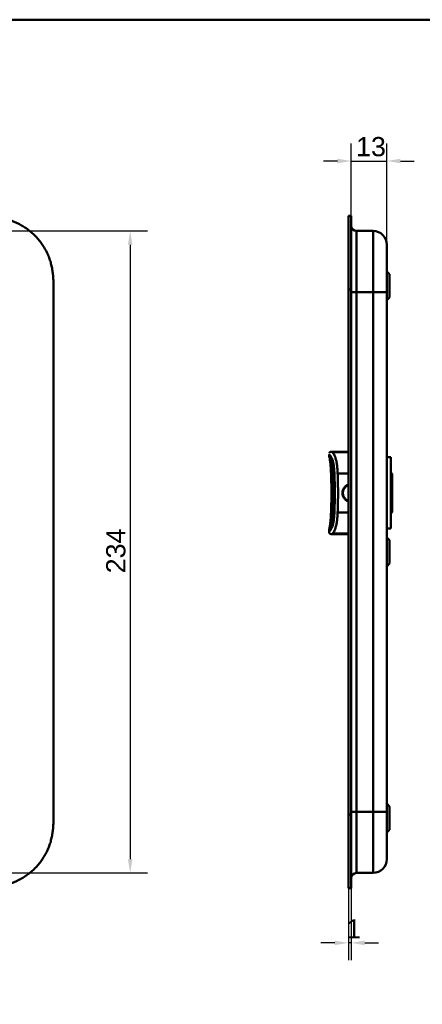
# Model space of a CAD drawing. Header units: millimetres. Extents: x 20 to 833, y 20 to 574.
# Tile 6 of 10: x 290 to 437, y 215 to 574. Entities that reach past the tile are written whole.
import ezdxf

# ---------------------------------------------------------------- set-up
doc = ezdxf.new("R2010")
doc.units = ezdxf.units.MM
doc.header["$LTSCALE"] = 2
for name, color, linetype, lineweight in [('Bemaßungen(DIN)', 7, 'Continuous', 25), ('Sichtbare Kanten(DIN)', 7, 'Continuous', 50), ('Sichtbare tangentiale Kanten(DIN)', 7, 'Continuous', 50), ('Skizziergeometrie(DIN)', 7, 'Continuous', 50)]:
    doc.layers.add(name, color=color, linetype=linetype, lineweight=lineweight)
doc.styles.add('STANDARD-DIN~0', font='arial.ttf')
doc.dimstyles.new('CAD-LAN', dxfattribs={"dimscale": 2, "dimtxt": 3.5, "dimasz": 2.5, "dimexe": 3.175, "dimexo": 0, "dimgap": 0.8, "dimtad": 1, "dimrnd": 1e-08, "dimtxsty": 'STANDARD-DIN~0', "dimcen": 0.09, "dimdle": 10, "dimclrd": 250, "dimclre": 250, "dimclrt": 250, "dimadec": 0, "dimazin": 2, "dimtfac": 1, "dimtmove": 0, "dimatfit": 3, "dimfxl": 1, "dimtolj": 1, "dimtzin": 0, "dimlwd": 25, "dimlwe": 25, "dimarcsym": 0})

# ---------------------------------------------------------------- blocks, each defined once
blk = doc.blocks.new('Ränder Standardrahmen')
at = {"layer": 'Skizziergeometrie(DIN)', "flags": 128}
blk.add_lwpolyline([(10, 10), (10, 287), (410, 287), (410, 10), (10, 10)], dxfattribs=at)
blk = doc.blocks.new('*D11')
at = {"layer": 'Bemaßungen(DIN)', "color": 250, "linetype": 'Continuous', "lineweight": 25, "true_color": 0x3f3f3f, "transparency": 16777216}
for p, q in [((411.05, 502.48), (411.05, 528.83)), ((424.08, 491.98), (424.08, 528.83)), ((406.05, 522.48), (401.05, 522.48)), ((411.05, 522.48), (424.08, 522.48)), ((429.08, 522.48), (434.08, 522.48))]:
    blk.add_line(p, q, dxfattribs=at)
at = {"layer": 'Bemaßungen(DIN)', "color": 250, "linetype": 'Continuous', "true_color": 0x3f3f3f, "transparency": 16777216}
for points in [[(406.05, 523.31), (406.05, 521.65), (411.05, 522.48)], [(429.08, 523.31), (429.08, 521.65), (424.08, 522.48)]]:
    blk.add_solid(points, dxfattribs=at)
at = {"layer": 'Defpoints', "color": 0, "linetype": 'Continuous', "transparency": 16777216}
for p in [(424.08, 522.48), (411.05, 502.48), (424.08, 491.98)]:
    blk.add_point(p, dxfattribs=at)
at = {"layer": 'Bemaßungen(DIN)', "color": 250, "linetype": 'Continuous', "lineweight": 25, "true_color": 0x3f3f3f, "transparency": 16777216, "insert": (412.88, 531.23), "char_height": 7, "attachment_point": 1, "style": 'STANDARD-DIN~0'}
blk.add_mtext('\\A1;13', dxfattribs=at)
blk = doc.blocks.new('*D12')
at = {"layer": 'Bemaßungen(DIN)', "color": 250, "linetype": 'Continuous', "lineweight": 25, "true_color": 0x3f3f3f, "transparency": 16777216}
for p, q in [((410.08, 257.48), (410.08, 231.13)), ((411.05, 257.48), (411.05, 231.13)), ((405.08, 237.48), (400.08, 237.48)), ((411.05, 237.48), (410.08, 237.48)), ((416.05, 237.48), (421.05, 237.48))]:
    blk.add_line(p, q, dxfattribs=at)
at = {"layer": 'Bemaßungen(DIN)', "color": 250, "linetype": 'Continuous', "true_color": 0x3f3f3f, "transparency": 16777216}
for points in [[(405.08, 238.31), (405.08, 236.65), (410.08, 237.48)], [(416.05, 238.31), (416.05, 236.65), (411.05, 237.48)]]:
    blk.add_solid(points, dxfattribs=at)
at = {"layer": 'Defpoints', "color": 0, "linetype": 'Continuous', "transparency": 16777216}
for p in [(410.08, 257.48), (411.05, 257.48), (410.08, 237.48)]:
    blk.add_point(p, dxfattribs=at)
at = {"layer": 'Bemaßungen(DIN)', "color": 250, "linetype": 'Continuous', "lineweight": 25, "true_color": 0x3f3f3f, "transparency": 16777216, "insert": (409.27, 246.11), "char_height": 7, "attachment_point": 1, "style": 'STANDARD-DIN~0'}
blk.add_mtext('\\A1;1', dxfattribs=at)
blk = doc.blocks.new('*D26')
at = {"layer": 'Bemaßungen(DIN)', "color": 250, "linetype": 'Continuous', "lineweight": 25, "true_color": 0x3f3f3f, "transparency": 16777216}
for p, q in [((262.49, 496.98), (336.84, 496.98)), ((330.49, 491.98), (330.49, 267.98)), ((262.49, 262.98), (336.84, 262.98))]:
    blk.add_line(p, q, dxfattribs=at)
at = {"layer": 'Bemaßungen(DIN)', "color": 250, "linetype": 'Continuous', "true_color": 0x3f3f3f, "transparency": 16777216}
for points in [[(329.66, 491.98), (331.32, 491.98), (330.49, 496.98)], [(329.66, 267.98), (331.32, 267.98), (330.49, 262.98)]]:
    blk.add_solid(points, dxfattribs=at)
at = {"layer": 'Defpoints', "color": 0, "linetype": 'Continuous', "transparency": 16777216}
for p in [(262.49, 496.98), (262.49, 262.98), (330.49, 262.98)]:
    blk.add_point(p, dxfattribs=at)
at = {"layer": 'Bemaßungen(DIN)', "color": 250, "linetype": 'Continuous', "lineweight": 25, "true_color": 0x3f3f3f, "transparency": 16777216, "insert": (321.74, 372.2), "char_height": 7, "attachment_point": 1, "rotation": 90, "style": 'STANDARD-DIN~0'}
blk.add_mtext('\\A1;234', dxfattribs=at)

msp = doc.modelspace()

# ---------------------------------------------------------------- linework, layer by layer
at = {"layer": 'Sichtbare Kanten(DIN)'}
for p, q in [((410.076, 475.695), (410.076, 502.479)), ((410.076, 502.479), (411.046, 502.479)), ((411.046, 502.479), (411.046, 475.695)), ((411.076, 501.479), (411.046, 501.479)), ((411.076, 501.479), (411.076, 475.695)), ((413.076, 496.979), (419.076, 496.979)), ((425.076, 481.229), (424.076, 482.229)), ((425.076, 481.229), (425.076, 472.729)), ((302.527, 284.263), (302.527, 475.736)), ((410.076, 284.264), (410.076, 475.695)), ((411.046, 475.695), (411.046, 284.264)), ((411.076, 475.695), (411.076, 284.263)), ((424.076, 285.263), (424.076, 474.695)), ((425.076, 472.729), (424.076, 471.729)), ((404.067, 416.483), (410.076, 416.483)), ((404.067, 416.483), (404.067, 416.483)), ((404.067, 416.483), (404.067, 416.483)), ((403.077, 415.035), (403.077, 415.492)), ((425.576, 414.479), (424.076, 414.479)), ((425.576, 388.479), (425.576, 414.479)), ((404.409, 411.548), (404.409, 411.547)), ((426.076, 408.479), (425.576, 408.979)), ((426.076, 394.479), (426.076, 408.479)), ((404.409, 391.42), (404.409, 391.42)), ((426.076, 394.479), (425.576, 393.979)), ((403.077, 387.932), (403.077, 387.932)), ((403.077, 387.472), (403.077, 387.93)), ((425.576, 388.479), (424.076, 388.479)), ((403.077, 387.472), (403.077, 387.473)), ((404.067, 386.483), (404.067, 386.483)), ((404.067, 386.482), (410.076, 386.482)), ((425.076, 384.229), (424.076, 385.229)), ((425.076, 384.229), (425.076, 375.729)), ((425.076, 375.729), (424.076, 374.729)), ((425.076, 287.229), (424.076, 288.229)), ((425.076, 287.229), (425.076, 278.729)), ((410.076, 257.479), (410.076, 284.264)), ((411.046, 284.264), (411.046, 257.479)), ((411.076, 284.263), (411.076, 258.479)), ((425.076, 278.729), (424.076, 277.729)), ((413.076, 262.979), (419.076, 262.979)), ((411.046, 258.479), (411.076, 258.479)), ((410.076, 257.479), (411.046, 257.479))]:
    msp.add_line(p, q, dxfattribs=at)
for points, knots in [([(302.527, 475.777), (302.527, 476.304), (302.526, 477.394), (302.494, 478.78), (302.417, 480.206), (302.313, 481.355), (302.118, 482.794), (301.903, 483.946), (301.555, 485.38), (301.209, 486.519), (300.689, 487.923), (300.201, 489.029), (299.503, 490.379), (298.874, 491.431), (298.002, 492.7), (297.238, 493.677), (296.206, 494.842), (295.321, 495.725), (294.147, 496.761), (293.157, 497.533), (291.865, 498.423), (290.79, 499.071), (289.405, 499.8), (288.267, 500.316), (286.817, 500.877), (285.637, 501.258), (284.148, 501.653), (282.947, 501.905), (281.443, 502.147), (280.24, 502.285), (278.742, 502.4), (277.253, 502.463), (276.074, 502.477), (275.489, 502.479)], [-0.97472618, -0.97472618, -0.97472618, -0.97472618, -0.93604739, -0.89534998, -0.87500127, -0.83430386, -0.81395515, -0.77325774, -0.75290903, -0.71221162, -0.69186291, -0.6511655, -0.6308168, -0.59011938, -0.56977068, -0.52907326, -0.50872456, -0.46802714, -0.44767844, -0.40698102, -0.38663232, -0.3459349, -0.3255862, -0.28488878, -0.26454008, -0.22384266, -0.20349396, -0.16279654, -0.14244784, -0.10175042, -0.08140172, -0.0407043, -0.00000689, -0.00000689, -0.00000689, -0.00000689]), ([(424.076, 474.695), (424.076, 474.936), (424.076, 475.177), (424.076, 475.417), (424.076, 475.565), (424.076, 475.713), (424.076, 475.86), (424.076, 475.934), (424.076, 476.008), (424.076, 476.082), (424.076, 476.156), (424.076, 476.229), (424.076, 476.303), (424.076, 476.377), (424.076, 476.451), (424.076, 476.525), (424.076, 476.837), (424.076, 477.151), (424.076, 477.47), (424.076, 477.783), (424.076, 478.084), (424.076, 478.396), (424.076, 478.403), (424.076, 478.411), (424.076, 478.418), (424.076, 479.044), (424.076, 479.647), (424.076, 480.244), (424.076, 480.253), (424.076, 480.261), (424.076, 480.27), (424.076, 480.865), (424.076, 481.457), (424.076, 482.036), (424.076, 482.04), (424.076, 482.044), (424.076, 482.049), (424.076, 482.629), (424.076, 483.202), (424.076, 483.754), (424.076, 484.307), (424.076, 484.846), (424.076, 485.359), (424.076, 485.874), (424.076, 486.369), (424.076, 486.832), (424.076, 487.298), (424.076, 487.738), (424.076, 488.144), (424.076, 488.551), (424.076, 488.927), (424.076, 489.268), (424.076, 489.609), (424.076, 489.918), (424.076, 490.189), (424.076, 490.461), (424.076, 490.699), (424.076, 490.901), (424.076, 490.903), (424.076, 490.904), (424.076, 490.905), (424.076, 491.105), (424.076, 491.273), (424.076, 491.409), (424.076, 491.41), (424.076, 491.411), (424.076, 491.412), (424.076, 491.546), (424.076, 491.65), (424.076, 491.73), (424.076, 491.731), (424.076, 491.732), (424.076, 491.733), (424.076, 491.812), (424.076, 491.866), (424.076, 491.903), (424.076, 491.904), (424.076, 491.904), (424.076, 491.905), (424.076, 491.923), (424.076, 491.937), (424.076, 491.947), (424.076, 491.958), (424.076, 491.965), (424.076, 491.97), (424.076, 491.978), (424.076, 491.979), (424.076, 491.979)], [0, 0, 0, 0, 0.0722627, 0.0722627, 0.0722627, 0.1165652, 0.1165652, 0.1165652, 0.1387165, 0.1387165, 0.1387165, 0.1608678, 0.1608678, 0.1608678, 0.1830113, 0.1830113, 0.1830113, 0.2766978, 0.2766978, 0.2766978, 0.3682092, 0.3682092, 0.3682092, 0.3703765, 0.3703765, 0.3703765, 0.5540731, 0.5540731, 0.5540731, 0.5567136, 0.5567136, 0.5567136, 0.7394778, 0.7394778, 0.7394778, 0.740823, 0.740823, 0.740823, 0.9239034, 0.9239034, 0.9239034, 1.1070524, 1.1070524, 1.1070524, 1.2909149, 1.2909149, 1.2909149, 1.4756704, 1.4756704, 1.4756704, 1.6608948, 1.6608948, 1.6608948, 1.8466108, 1.8466108, 1.8466108, 2.032785, 2.032785, 2.032785, 2.0338644, 2.0338644, 2.0338644, 2.2185007, 2.2185007, 2.2185007, 2.220125, 2.220125, 2.220125, 2.4027992, 2.4027992, 2.4027992, 2.4055271, 2.4055271, 2.4055271, 2.5869644, 2.5869644, 2.5869644, 2.5890782, 2.5890782, 2.5890782, 2.6793139, 2.6793139, 2.6793139, 2.7720228, 2.7720228, 2.7720228, 2.9310826, 2.9310826, 2.9310826, 2.9310826]), ([(403.127, 416.044), (403.127, 416.044), (403.128, 416.047), (403.136, 416.074), (403.147, 416.14), (403.25, 416.275), (403.284, 416.313), (403.401, 416.392), (403.471, 416.435), (403.696, 416.469), (403.75, 416.475), (403.856, 416.48), (403.897, 416.481), (403.967, 416.482), (403.992, 416.482), (404.034, 416.483), (404.05, 416.483), (404.067, 416.483)], [0.4044394, 0.4044394, 0.4044394, 0.4044394, 0.48138348, 0.48138348, 0.87820259, 0.87820259, 1.01048506, 1.01048506, 1.13840491, 1.13840491, 1.17024014, 1.17024014, 1.18623044, 1.18623044, 1.19416448, 1.19416448, 1.1990962, 1.1990962, 1.1990962, 1.1990962]), ([(404.067, 416.483), (404.041, 416.483), (404.016, 416.483), (403.968, 416.482), (403.944, 416.482), (403.895, 416.481), (403.87, 416.481), (403.814, 416.478), (403.785, 416.477), (403.717, 416.471), (403.682, 416.467), (403.597, 416.454), (403.556, 416.444), (403.453, 416.414), (403.412, 416.393), (403.305, 416.333), (403.281, 416.304), (403.221, 416.243), (403.259, 416.299), (403.396, 416.386), (403.449, 416.414), (403.571, 416.448), (403.618, 416.458), (403.713, 416.471), (403.749, 416.474), (403.819, 416.479), (403.845, 416.48), (403.896, 416.481), (403.915, 416.482), (403.952, 416.482), (403.966, 416.482), (403.993, 416.482), (404.004, 416.482), (404.023, 416.483), (404.03, 416.483), (404.043, 416.483), (404.047, 416.483), (404.057, 416.483), (404.062, 416.483), (404.067, 416.483)], [0, 0, 0, 0, 0.0075614, 0.0075614, 0.0152672, 0.0152672, 0.0249481, 0.0249481, 0.0390199, 0.0390199, 0.0619203, 0.0619203, 0.1031333, 0.1031333, 0.1856183, 0.1856183, 0.3796224, 0.3796224, 0.9579448, 0.9579448, 1.2006469, 1.2006469, 1.3228959, 1.3228959, 1.384678, 1.384678, 1.4161368, 1.4161368, 1.4323902, 1.4323902, 1.4409977, 1.4409977, 1.4457069, 1.4457069, 1.448333, 1.448333, 1.4497614, 1.4497614, 1.4512393, 1.4512393, 1.4512393, 1.4512393]), ([(405.852, 416.483), (405.942, 416.483), (406.039, 416.483), (406.243, 416.483), (406.35, 416.483), (406.464, 416.483)], [2.10471618, 2.10471618, 2.10471618, 2.10471618, 2.19043209, 2.19043209, 2.27528809, 2.27528809, 2.27528809, 2.27528809]), ([(407.182, 416.483), (407.345, 416.483), (407.518, 416.483), (407.921, 416.483), (408.166, 416.483), (408.398, 416.483)], [2.43587844, 2.43587844, 2.43587844, 2.43587844, 2.53408865, 2.53408865, 2.65113808, 2.65113808, 2.65113808, 2.65113808]), ([(408.398, 416.483), (408.398, 416.483), (408.398, 416.483), (408.398, 416.483), (408.398, 416.483), (408.399, 416.483), (408.399, 416.483), (408.4, 416.483), (408.401, 416.483), (408.403, 416.483), (408.404, 416.483), (408.41, 416.483), (408.414, 416.483), (408.441, 416.483), (408.465, 416.483), (408.612, 416.483), (408.741, 416.483), (408.962, 416.483), (409.052, 416.483), (409.174, 416.483), (409.205, 416.483), (409.247, 416.483), (409.257, 416.483), (409.272, 416.483), (409.275, 416.483), (409.28, 416.483), (409.281, 416.483), (409.283, 416.483), (409.284, 416.483), (409.284, 416.483), (409.284, 416.483), (409.285, 416.483), (409.285, 416.483), (409.285, 416.483)], [0, 0, 0, 0, 0.00003114, 0.00003114, 0.00007257, 0.00007257, 0.00029353, 0.00029353, 0.00058809, 0.00058809, 0.00137355, 0.00137355, 0.00346809, 0.00346809, 0.01463912, 0.01463912, 0.07423576, 0.07423576, 0.11396215, 0.11396215, 0.12720271, 0.12720271, 0.13161635, 0.13161635, 0.13308779, 0.13308779, 0.13357847, 0.13357847, 0.13374214, 0.13374214, 0.13380469, 0.13380469, 0.13385491, 0.13385491, 0.13385491, 0.13385491]), ([(403.126, 414.712), (403.125, 414.715), (403.124, 414.719), (403.122, 414.726), (403.121, 414.727), (403.12, 414.73), (403.12, 414.731), (403.12, 414.733), (403.119, 414.734), (403.119, 414.736), (403.119, 414.737), (403.118, 414.739), (403.118, 414.74), (403.117, 414.742), (403.117, 414.743), (403.116, 414.745), (403.116, 414.746), (403.115, 414.749), (403.114, 414.751), (403.113, 414.756), (403.112, 414.758), (403.11, 414.766), (403.109, 414.77), (403.105, 414.784), (403.103, 414.791), (403.096, 414.82), (403.092, 414.835), (403.081, 414.893), (403.081, 414.912), (403.079, 414.929), (403.079, 414.933), (403.078, 414.951), (403.078, 414.959), (403.077, 414.977), (403.077, 414.984), (403.077, 414.996), (403.077, 415.001), (403.077, 415.009), (403.077, 415.012), (403.077, 415.018), (403.077, 415.02), (403.077, 415.024), (403.077, 415.025), (403.077, 415.028), (403.077, 415.029), (403.077, 415.031), (403.077, 415.032), (403.077, 415.033), (403.077, 415.034), (403.077, 415.035)], [0, 0, 0, 0, 0.00266176, 0.00266176, 0.00332011, 0.00332011, 0.00370331, 0.00370331, 0.00391673, 0.00391673, 0.0042525, 0.0042525, 0.00457083, 0.00457083, 0.00496596, 0.00496596, 0.00555341, 0.00555341, 0.00656312, 0.00656312, 0.00857428, 0.00857428, 0.01330261, 0.01330261, 0.02696942, 0.02696942, 0.06793692, 0.06793692, 0.1909068, 0.1909068, 0.23943833, 0.23943833, 0.26385059, 0.26385059, 0.27619448, 0.27619448, 0.28242946, 0.28242946, 0.28559113, 0.28559113, 0.28721296, 0.28721296, 0.28806085, 0.28806085, 0.2885129, 0.2885129, 0.2887545, 0.2887545, 0.28900897, 0.28900897, 0.28900897, 0.28900897]), ([(403.661, 410.254), (403.661, 410.254), (403.661, 410.255), (403.66, 410.256), (403.66, 410.258), (403.66, 410.266), (403.659, 410.271), (403.659, 410.286), (403.658, 410.296), (403.656, 410.326), (403.655, 410.347), (403.651, 410.408), (403.648, 410.451), (403.638, 410.607), (403.63, 410.725), (403.597, 411.199), (403.569, 411.561), (403.491, 412.437), (403.436, 412.955), (403.335, 413.688), (403.296, 413.932), (403.212, 414.376), (403.166, 414.572), (403.126, 414.71)], [0.07118589, 0.07118589, 0.07118589, 0.07118589, 0.07209238, 0.07209238, 0.07487516, 0.07487516, 0.07808831, 0.07808831, 0.08276394, 0.08276394, 0.09074374, 0.09074374, 0.10552821, 0.10552821, 0.14441358, 0.14441358, 0.26089752, 0.26089752, 0.42984582, 0.42984582, 0.51900361, 0.51900361, 0.61515877, 0.61515877, 0.61515877, 0.61515877]), ([(404.403, 391.381), (404.403, 391.381), (404.403, 391.382), (404.403, 391.382), (404.403, 391.382), (404.403, 391.384), (404.404, 391.386), (404.404, 391.39), (404.405, 391.392), (404.406, 391.401), (404.407, 391.407), (404.411, 391.435), (404.414, 391.456), (404.427, 391.541), (404.436, 391.606), (404.472, 391.868), (404.496, 392.071), (404.571, 392.792), (404.605, 393.323), (404.684, 394.907), (404.72, 395.964), (404.835, 400.194), (404.83, 403.373), (404.686, 408.021), (404.655, 409.536), (404.471, 411.104), (404.452, 411.247), (404.425, 411.438), (404.417, 411.49), (404.408, 411.549), (404.407, 411.558), (404.405, 411.57), (404.404, 411.574), (404.404, 411.579), (404.403, 411.582), (404.403, 411.584), (404.403, 411.584), (404.403, 411.585), (404.403, 411.585), (404.403, 411.586), (404.403, 411.586), (404.403, 411.586)], [0.0040212, 0.0040212, 0.0040212, 0.0040212, 0.0041074, 0.0041074, 0.0042896, 0.0042896, 0.0050199, 0.0050199, 0.0057949, 0.0057949, 0.0081207, 0.0081207, 0.0150954, 0.0150954, 0.0360191, 0.0360191, 0.0988747, 0.0988747, 0.2578148, 0.2578148, 0.5751314, 0.5751314, 1.5274726, 1.5274726, 1.9707272, 1.9707272, 2.015649, 2.015649, 2.0323683, 2.0323683, 2.0355024, 2.0355024, 2.0366777, 2.0366777, 2.0375615, 2.0375615, 2.0377273, 2.0377273, 2.037908, 2.037908, 2.0379983, 2.0379983, 2.0379983, 2.0379983]), ([(403.846, 397.366), (403.846, 397.366), (403.846, 397.367), (403.846, 397.369), (403.846, 397.372), (403.846, 397.377), (403.847, 397.381), (403.847, 397.391), (403.847, 397.398), (403.847, 397.416), (403.848, 397.429), (403.848, 397.467), (403.849, 397.494), (403.851, 397.582), (403.852, 397.645), (403.857, 397.887), (403.861, 398.069), (403.873, 398.792), (403.88, 399.337), (403.899, 401.516), (403.892, 403.158), (403.86, 404.922), (403.858, 405.058), (403.854, 405.262), (403.852, 405.331), (403.85, 405.433), (403.849, 405.468), (403.848, 405.519), (403.848, 405.536), (403.847, 405.561), (403.847, 405.569), (403.847, 405.58), (403.847, 405.584), (403.846, 405.588), (403.846, 405.589), (403.846, 405.591), (403.846, 405.591), (403.846, 405.591)], [0, 0, 0, 0, 0.00142191, 0.00142191, 0.0028282, 0.0028282, 0.00452622, 0.00452622, 0.00701664, 0.00701664, 0.01124291, 0.01124291, 0.01955614, 0.01955614, 0.03882367, 0.03882367, 0.09334656, 0.09334656, 0.25678964, 0.25678964, 0.74725426, 0.74725426, 0.78828896, 0.78828896, 0.80914553, 0.80914553, 0.81992388, 0.81992388, 0.8256601, 0.8256601, 0.82884217, 0.82884217, 0.83065789, 0.83065789, 0.83166443, 0.83166443, 0.83272324, 0.83272324, 0.83272324, 0.83272324]), ([(410.076, 404.308), (410.026, 404.29), (409.976, 404.271), (409.927, 404.25), (409.877, 404.23), (409.827, 404.208), (409.779, 404.184), (409.65, 404.123), (409.527, 404.052), (409.409, 403.973), (409.246, 403.864), (409.094, 403.739), (408.955, 403.601), (408.877, 403.523), (408.803, 403.441), (408.735, 403.355), (408.681, 403.288), (408.63, 403.218), (408.582, 403.146), (408.473, 402.983), (408.38, 402.809), (408.305, 402.627), (408.24, 402.471), (408.188, 402.308), (408.15, 402.143), (408.144, 402.117), (408.139, 402.091), (408.134, 402.065), (408.095, 401.872), (408.076, 401.676), (408.076, 401.479), (408.076, 401.283), (408.095, 401.086), (408.133, 400.894), (408.14, 400.862), (408.147, 400.83), (408.154, 400.799), (408.191, 400.639), (408.242, 400.483), (408.305, 400.331), (408.38, 400.15), (408.473, 399.975), (408.582, 399.812), (408.632, 399.737), (408.685, 399.665), (408.742, 399.595), (408.808, 399.512), (408.88, 399.433), (408.955, 399.358), (409.093, 399.219), (409.246, 399.094), (409.409, 398.985), (409.53, 398.904), (409.656, 398.832), (409.788, 398.77), (409.834, 398.748), (409.88, 398.727), (409.927, 398.708), (409.976, 398.687), (410.026, 398.668), (410.076, 398.651)], [0.10630955, 0.10630955, 0.10630955, 0.10630955, 0.1229601, 0.1229601, 0.1229601, 0.13990222, 0.13990222, 0.13990222, 0.18444015, 0.18444015, 0.18444015, 0.2459202, 0.2459202, 0.2459202, 0.28039565, 0.28039565, 0.28039565, 0.30740025, 0.30740025, 0.30740025, 0.3688803, 0.3688803, 0.3688803, 0.42198905, 0.42198905, 0.42198905, 0.43036035, 0.43036035, 0.43036035, 0.4918404, 0.4918404, 0.4918404, 0.55332045, 0.55332045, 0.55332045, 0.56350204, 0.56350204, 0.56350204, 0.6148005, 0.6148005, 0.6148005, 0.67628055, 0.67628055, 0.67628055, 0.70445956, 0.70445956, 0.70445956, 0.7377606, 0.7377606, 0.7377606, 0.79924065, 0.79924065, 0.79924065, 0.84487176, 0.84487176, 0.84487176, 0.8607207, 0.8607207, 0.8607207, 0.87738493, 0.87738493, 0.87738493, 0.87738493]), ([(403.126, 388.255), (403.163, 388.382), (403.205, 388.559), (403.284, 388.963), (403.321, 389.188), (403.404, 389.762), (403.447, 390.125), (403.518, 390.82), (403.547, 391.152), (403.587, 391.646), (403.599, 391.808), (403.617, 392.051), (403.623, 392.133), (403.631, 392.258), (403.634, 392.301), (403.641, 392.409), (403.646, 392.473), (403.652, 392.58), (403.655, 392.626), (403.658, 392.677), (403.659, 392.689), (403.66, 392.705), (403.661, 392.711), (403.661, 392.716), (403.661, 392.717), (403.661, 392.717), (403.661, 392.717), (403.661, 392.717)], [0, 0, 0, 0, 0.08902069, 0.08902069, 0.17261682, 0.17261682, 0.29406318, 0.29406318, 0.40181696, 0.40181696, 0.4543788, 0.4543788, 0.48114329, 0.48114329, 0.49549616, 0.49549616, 0.51703991, 0.51703991, 0.53325541, 0.53325541, 0.53865266, 0.53865266, 0.54242764, 0.54242764, 0.5446358, 0.5446358, 0.54478767, 0.54478767, 0.54478767, 0.54478767]), ([(403.077, 387.93), (403.077, 387.931), (403.077, 387.931), (403.077, 387.933), (403.077, 387.934), (403.077, 387.935), (403.077, 387.936), (403.077, 387.938), (403.077, 387.939), (403.077, 387.942), (403.077, 387.944), (403.077, 387.95), (403.077, 387.953), (403.077, 387.964), (403.077, 387.97), (403.077, 387.992), (403.077, 388.004), (403.079, 388.037), (403.079, 388.038), (403.081, 388.059), (403.083, 388.079), (403.092, 388.128), (403.095, 388.143), (403.102, 388.169), (403.104, 388.176), (403.108, 388.19), (403.109, 388.194), (403.111, 388.203), (403.112, 388.207), (403.115, 388.215), (403.116, 388.218), (403.117, 388.223), (403.117, 388.224), (403.118, 388.225), (403.118, 388.226), (403.118, 388.228), (403.119, 388.228), (403.119, 388.23), (403.119, 388.231), (403.12, 388.233), (403.12, 388.234), (403.121, 388.236), (403.121, 388.237), (403.122, 388.239), (403.122, 388.241), (403.123, 388.244), (403.124, 388.246), (403.125, 388.249), (403.125, 388.251), (403.126, 388.253)], [0, 0, 0, 0, 0.00020178, 0.00020178, 0.00045598, 0.00045598, 0.00082774, 0.00082774, 0.0014627, 0.0014627, 0.00272413, 0.00272413, 0.00570561, 0.00570561, 0.01444933, 0.01444933, 0.04068388, 0.04068388, 0.11936908, 0.11936908, 0.22127195, 0.22127195, 0.25947303, 0.25947303, 0.2738002, 0.2738002, 0.27917407, 0.27917407, 0.28321518, 0.28321518, 0.28471707, 0.28471707, 0.28504102, 0.28504102, 0.28531659, 0.28531659, 0.28551406, 0.28551406, 0.28584684, 0.28584684, 0.2861664, 0.2861664, 0.28656522, 0.28656522, 0.28716052, 0.28716052, 0.28818803, 0.28818803, 0.289596, 0.289596, 0.289596, 0.289596]), ([(404.067, 386.482), (404.065, 386.482), (404.063, 386.482), (404.059, 386.482), (404.056, 386.482), (404.044, 386.482), (404.036, 386.482), (403.984, 386.482), (403.94, 386.483), (403.838, 386.485), (403.78, 386.488), (403.653, 386.501), (403.583, 386.512), (403.465, 386.548), (403.415, 386.568), (403.318, 386.626), (403.272, 386.665), (403.207, 386.745), (403.183, 386.783), (403.127, 386.902), (403.106, 386.989), (403.089, 387.112), (403.085, 387.15), (403.081, 387.214), (403.08, 387.24), (403.078, 387.289), (403.078, 387.312), (403.077, 387.351), (403.077, 387.369), (403.077, 387.406), (403.077, 387.425), (403.077, 387.457), (403.077, 387.464), (403.077, 387.472)], [0, 0, 0, 0, 0.00047204, 0.00047204, 0.00141613, 0.00141613, 0.00387566, 0.00387566, 0.01699435, 0.01699435, 0.03450123, 0.03450123, 0.0553782, 0.0553782, 0.07148239, 0.07148239, 0.0891112, 0.0891112, 0.10237111, 0.10237111, 0.12855071, 0.12855071, 0.13988933, 0.13988933, 0.14793378, 0.14793378, 0.15573927, 0.15573927, 0.16329287, 0.16329287, 0.17107436, 0.17107436, 0.1734608, 0.1734608, 0.1734608, 0.1734608]), ([(275.489, 257.479), (276.074, 257.482), (277.253, 257.495), (278.742, 257.558), (280.24, 257.673), (281.443, 257.812), (282.947, 258.054), (284.147, 258.306), (285.637, 258.7), (286.817, 259.082), (288.267, 259.642), (289.405, 260.158), (290.79, 260.887), (291.865, 261.536), (293.157, 262.425), (294.147, 263.197), (295.321, 264.234), (296.206, 265.117), (297.238, 266.281), (298.002, 267.258), (298.874, 268.528), (299.503, 269.579), (300.201, 270.929), (300.689, 272.035), (301.209, 273.44), (301.555, 274.578), (301.903, 276.012), (302.118, 277.164), (302.313, 278.604), (302.417, 279.752), (302.494, 281.178), (302.527, 282.593), (302.527, 283.709), (302.527, 284.263)], [-0.99998994, -0.99998994, -0.99998994, -0.99998994, -0.9592928, -0.91859565, -0.89824708, -0.85754993, -0.83720136, -0.79650421, -0.77615564, -0.73545849, -0.71510992, -0.67441277, -0.6540642, -0.61336705, -0.59301848, -0.55232133, -0.53197276, -0.49127561, -0.47092704, -0.43022989, -0.40988132, -0.36918417, -0.3488356, -0.30813845, -0.28778988, -0.24709273, -0.22674416, -0.18604701, -0.16569844, -0.12500129, -0.10465272, -0.06395557, -0.02325842, -0.02325842, -0.02325842, -0.02325842]), ([(424.076, 267.979), (424.076, 267.979), (424.076, 267.979), (424.076, 267.979), (424.076, 267.979), (424.076, 267.979), (424.076, 267.988), (424.076, 267.993), (424.076, 268), (424.076, 268.011), (424.076, 268.022), (424.076, 268.035), (424.076, 268.054), (424.076, 268.054), (424.076, 268.054), (424.076, 268.055), (424.076, 268.093), (424.076, 268.147), (424.076, 268.225), (424.076, 268.226), (424.076, 268.227), (424.076, 268.229), (424.076, 268.308), (424.076, 268.412), (424.076, 268.546), (424.076, 268.547), (424.076, 268.549), (424.076, 268.55), (424.076, 268.686), (424.076, 268.853), (424.076, 269.053), (424.076, 269.055), (424.076, 269.056), (424.076, 269.057), (424.076, 269.259), (424.076, 269.497), (424.076, 269.769), (424.076, 270.041), (424.076, 270.349), (424.076, 270.691), (424.076, 271.031), (424.076, 271.408), (424.076, 271.814), (424.076, 272.22), (424.076, 272.659), (424.076, 273.124), (424.076, 273.588), (424.076, 274.084), (424.076, 274.599), (424.076, 275.112), (424.076, 275.651), (424.076, 276.204), (424.076, 276.756), (424.076, 277.33), (424.076, 277.91), (424.076, 277.914), (424.076, 277.918), (424.076, 277.922), (424.076, 278.502), (424.076, 279.094), (424.076, 279.688), (424.076, 279.697), (424.076, 279.705), (424.076, 279.714), (424.076, 280.312), (424.076, 280.914), (424.076, 281.54), (424.076, 281.548), (424.076, 281.555), (424.076, 281.562), (424.076, 281.874), (424.076, 282.176), (424.076, 282.485), (424.076, 282.802), (424.076, 283.118), (424.076, 283.434), (424.076, 284.045), (424.076, 284.655), (424.076, 285.263)], [0, 0, 0, 0, 0.0075325, 0.0075325, 0.0075325, 0.1836207, 0.1836207, 0.1836207, 0.2762788, 0.2762788, 0.2762788, 0.3665136, 0.3665136, 0.3665136, 0.3686273, 0.3686273, 0.3686273, 0.5500633, 0.5500633, 0.5500633, 0.5527911, 0.5527911, 0.5527911, 0.7354644, 0.7354644, 0.7354644, 0.7370886, 0.7370886, 0.7370886, 0.9217242, 0.9217242, 0.9217242, 0.9228036, 0.9228036, 0.9228036, 1.1089772, 1.1089772, 1.1089772, 1.2946929, 1.2946929, 1.2946929, 1.479917, 1.479917, 1.479917, 1.6643958, 1.6643958, 1.6643958, 1.8485335, 1.8485335, 1.8485335, 2.0316816, 2.0316816, 2.0316816, 2.2147613, 2.2147613, 2.2147613, 2.2161064, 2.2161064, 2.2161064, 2.3988701, 2.3988701, 2.3988701, 2.4015107, 2.4015107, 2.4015107, 2.5852067, 2.5852067, 2.5852067, 2.587374, 2.587374, 2.587374, 2.678885, 2.678885, 2.678885, 2.772998, 2.772998, 2.772998, 2.9555616, 2.9555616, 2.9555616, 2.9555616])]:
    msp.add_open_spline(points, degree=3, knots=knots, dxfattribs=at)
for points, degree in [([(411.076, 498.979), (411.076, 497.875), (411.971, 496.979), (413.076, 496.979)], 3), ([(419.076, 496.979), (421.837, 496.979), (424.076, 494.741), (424.076, 491.979)], 3), ([(403.588, 416.451), (403.973, 416.536), (403.907, 416.484), (404.061, 416.483)], 3), ([(409.285, 416.483), (409.35, 416.483), (409.416, 416.483), (409.482, 416.483), (409.548, 416.483), (409.615, 416.483)], 5), ([(403.077, 415.035), (403.077, 415.035), (403.077, 415.035), (403.077, 415.035), (403.077, 415.035), (403.077, 415.035)], 5), ([(403.077, 415.033), (403.077, 415.033), (403.077, 415.033), (403.077, 415.033)], 3), ([(403.126, 414.712), (403.126, 414.711), (403.126, 414.711), (403.126, 414.711), (403.126, 414.71), (403.126, 414.71)], 5), ([(403.846, 405.591), (403.821, 406.733), (403.786, 407.841), (403.741, 408.898), (403.688, 409.888), (403.625, 410.795)], 5), ([(403.661, 392.717), (403.712, 393.549), (403.756, 394.441), (403.794, 395.382), (403.823, 396.36), (403.846, 397.366)], 5), ([(403.077, 387.93), (403.077, 387.93), (403.077, 387.93), (403.077, 387.93), (403.077, 387.93), (403.077, 387.93)], 5), ([(403.126, 388.255), (403.126, 388.255), (403.126, 388.254), (403.126, 388.254), (403.126, 388.254), (403.126, 388.253)], 5), ([(403.077, 387.472), (403.077, 387.472), (403.077, 387.472), (403.077, 387.472), (403.077, 387.472), (403.077, 387.472)], 5), ([(404.067, 386.482), (404.067, 386.482), (404.067, 386.482), (404.067, 386.482), (404.067, 386.482), (404.067, 386.482)], 5), ([(424.076, 267.979), (424.076, 265.218), (421.837, 262.979), (419.076, 262.979)], 3), ([(411.076, 260.98), (411.076, 262.084), (411.972, 262.979), (413.076, 262.979)], 3)]:
    msp.add_open_spline(points, degree=degree, dxfattribs=at)
at = {"layer": 'Sichtbare tangentiale Kanten(DIN)'}
for p, q in [((413.076, 496.979), (413.076, 474.695)), ((419.076, 474.695), (419.076, 496.979)), ((410.076, 475.695), (411.046, 475.695)), ((411.046, 475.695), (411.076, 475.695)), ((419.076, 474.695), (413.076, 474.695)), ((413.076, 474.695), (413.076, 285.264)), ((419.076, 285.264), (419.076, 474.695)), ((403.187, 414.87), (403.189, 415.329)), ((410.076, 416.316), (404.183, 416.316)), ((404.716, 408.562), (404.971, 408.562)), ((410.076, 408.562), (406.149, 408.562)), ((404.716, 394.403), (404.971, 394.403)), ((410.076, 394.403), (406.149, 394.403)), ((403.187, 388.095), (403.189, 387.636)), ((410.076, 386.649), (404.183, 386.649)), ((410.076, 284.264), (411.046, 284.264)), ((411.046, 284.263), (411.076, 284.263)), ((413.076, 285.264), (419.076, 285.264)), ((413.076, 285.264), (413.076, 262.979)), ((419.076, 262.979), (419.076, 285.263))]:
    msp.add_line(p, q, dxfattribs=at)
for centre, major_axis, ratio, start_param, end_param in [((402.217, 391.114), (0.673, 24.021), 0.0699032, 5.6809808, 6.0685958), ((402.214, 411.907), (0.676, -24.076), 0.0698461, 0.2143468, 0.601486)]:
    msp.add_ellipse(centre, major_axis=major_axis, ratio=ratio, start_param=start_param, end_param=end_param, dxfattribs=at)
for points, degree in [([(411.076, 474.695), (411.076, 474.695), (411.972, 474.695), (413.076, 474.695)], 3), ([(419.076, 474.695), (421.837, 474.695), (424.076, 474.695), (424.076, 474.695)], 3), ([(403.723, 392.083), (403.949, 395.157), (404.062, 399.26), (404.062, 403.705), (403.949, 407.807), (403.723, 410.882)], 5), ([(404.169, 408.562), (404.137, 409.227), (404.107, 409.803), (404.03, 410.314), (403.927, 410.685), (403.835, 410.888), (403.773, 410.881), (403.723, 410.882)], 7), ([(404.169, 408.562), (404.302, 405.732), (404.344, 402.899), (404.344, 400.066), (404.302, 397.232), (404.169, 394.403)], 5), ([(404.657, 408.562), (404.633, 408.562), (404.541, 408.562), (404.412, 408.562), (404.277, 408.562), (404.169, 408.562)], 5), ([(404.169, 394.403), (404.137, 393.738), (404.107, 393.162), (404.03, 392.65), (403.928, 392.281), (403.835, 392.076), (403.773, 392.084), (403.723, 392.083)], 7), ([(404.657, 394.403), (404.633, 394.403), (404.541, 394.403), (404.412, 394.403), (404.277, 394.403), (404.169, 394.403)], 5), ([(411.076, 285.264), (411.076, 285.264), (411.971, 285.264), (413.076, 285.264)], 3), ([(419.076, 285.263), (421.837, 285.263), (424.076, 285.263), (424.076, 285.263)], 3)]:
    msp.add_open_spline(points, degree=degree, dxfattribs=at)
for points, degree, knots in [([(404.067, 416.483), (404.067, 416.483), (404.067, 416.483), (404.067, 416.483), (404.068, 416.483), (404.07, 416.483), (404.087, 416.483), (404.118, 416.483), (404.175, 416.483), (404.264, 416.483), (404.397, 416.483), (404.585, 416.483), (404.847, 416.483), (405.198, 416.483), (405.66, 416.483), (406.256, 416.483), (407.018, 416.483), (407.794, 416.483), (408.475, 416.482), (408.977, 416.483), (409.253, 416.483), (409.285, 416.483)], 5, [0, 0, 0, 0, 0, 0, 0.0015016, 0.1898981, 0.3782947, 0.5666912, 0.7550878, 0.9434843, 1.1318809, 1.3202774, 1.508674, 1.6970705, 1.8854671, 2.0738636, 2.2622602, 2.4506567, 2.6390533, 2.8274498, 2.8517531, 2.8517531, 2.8517531, 2.8517531, 2.8517531, 2.8517531]), ([(404.183, 416.316), (404.183, 416.316), (404.182, 416.317), (404.169, 416.326), (404.148, 416.342), (404.122, 416.368), (404.097, 416.396), (404.082, 416.425), (404.074, 416.444), (404.07, 416.459), (404.068, 416.467), (404.067, 416.474), (404.067, 416.477), (404.067, 416.482), (404.067, 416.482), (404.067, 416.482), (404.067, 416.482), (404.067, 416.482)], 5, [0, 0, 0, 0, 0, 0, 0.00002286, 0.00969157, 0.09825636, 0.18682115, 0.27538594, 0.36395073, 0.40823312, 0.45251552, 0.49679791, 0.54108031, 0.5853627, 0.6296451, 0.71443544, 0.71443544, 0.71443544, 0.71443544, 0.71443544, 0.71443544]), ([(403.077, 415.492), (403.077, 415.492), (403.077, 415.492), (403.077, 415.492), (403.077, 415.492), (403.077, 415.491), (403.077, 415.491), (403.077, 415.49), (403.077, 415.489), (403.077, 415.487), (403.077, 415.486), (403.077, 415.485), (403.078, 415.483), (403.078, 415.482), (403.078, 415.479), (403.079, 415.477), (403.079, 415.475), (403.08, 415.472), (403.08, 415.47), (403.081, 415.467), (403.082, 415.464), (403.083, 415.46), (403.085, 415.453), (403.088, 415.445), (403.092, 415.436), (403.097, 415.427), (403.103, 415.417), (403.11, 415.406), (403.118, 415.394), (403.128, 415.382), (403.141, 415.369), (403.154, 415.356), (403.17, 415.343), (403.189, 415.329)], 3, [35.91738638, 35.91738638, 35.91738638, 35.91738638, 36.00219131, 36.00219131, 36.00219131, 36.0464737, 36.0464737, 36.0464737, 36.0907561, 36.0907561, 36.0907561, 36.13503849, 36.13503849, 36.13503849, 36.17932089, 36.17932089, 36.17932089, 36.22360328, 36.22360328, 36.22360328, 36.26788568, 36.26788568, 36.26788568, 36.35645047, 36.35645047, 36.35645047, 36.44501526, 36.44501526, 36.44501526, 36.53358005, 36.53358005, 36.53358005, 36.62221221, 36.62221221, 36.62221221, 36.62221221]), ([(403.187, 414.87), (403.187, 414.87), (403.176, 414.879), (403.155, 414.895), (403.13, 414.919), (403.107, 414.95), (403.09, 414.979), (403.081, 415.006), (403.078, 415.02), (403.077, 415.033), (403.077, 415.034), (403.077, 415.034), (403.077, 415.035), (403.077, 415.035)], 5, [19.94598273, 19.94598273, 19.94598273, 19.94598273, 19.94598273, 19.94598273, 19.94606864, 20.03373866, 20.12140868, 20.2090787, 20.29674872, 20.38441874, 20.47208877, 20.55975879, 20.60297823, 20.60297823, 20.60297823, 20.60297823, 20.60297823, 20.60297823]), ([(403.126, 414.71), (403.127, 414.709), (403.128, 414.705), (403.131, 414.695), (403.138, 414.678), (403.152, 414.653), (403.175, 414.622), (403.2, 414.599), (403.221, 414.582), (403.232, 414.574)], 5, [16.03546325, 16.03546325, 16.03546325, 16.03546325, 16.03546325, 16.03546325, 16.05085387, 16.13852389, 16.22619391, 16.31386394, 16.40213792, 16.40213792, 16.40213792, 16.40213792, 16.40213792, 16.40213792]), ([(404.716, 408.562), (404.716, 408.564), (404.704, 408.832), (404.68, 409.365), (404.635, 410.172), (404.538, 411.24), (404.319, 412.538), (404.015, 413.602), (403.707, 414.294), (403.457, 414.656), (403.32, 414.778), (403.244, 414.829), (403.205, 414.857), (403.187, 414.87)], 5, [18.8815067, 18.8815067, 18.8815067, 18.8815067, 18.8815067, 18.8815067, 18.8826968, 19.0156183, 19.1485397, 19.2814612, 19.4143827, 19.5473042, 19.6802257, 19.8131472, 19.9459825, 19.9459825, 19.9459825, 19.9459825, 19.9459825, 19.9459825]), ([(403.189, 415.329), (403.191, 415.327), (403.193, 415.326), (403.195, 415.324), (403.23, 415.299), (403.276, 415.272), (403.336, 415.224), (403.395, 415.177), (403.468, 415.109), (403.555, 415.003), (403.642, 414.896), (403.742, 414.751), (403.85, 414.555), (403.957, 414.36), (404.072, 414.114), (404.184, 413.815), (404.296, 413.517), (404.404, 413.166), (404.499, 412.774), (404.594, 412.382), (404.675, 411.951), (404.739, 411.497), (404.804, 411.043), (404.851, 410.569), (404.888, 410.078), (404.924, 409.588), (404.949, 409.081), (404.971, 408.562)], 3, [36.6222122, 36.6222122, 36.6222122, 36.6222122, 36.6318135, 36.6318135, 36.6318135, 36.79214, 36.79214, 36.79214, 36.9524664, 36.9524664, 36.9524664, 37.1127929, 37.1127929, 37.1127929, 37.2731193, 37.2731193, 37.2731193, 37.4334457, 37.4334457, 37.4334457, 37.5937722, 37.5937722, 37.5937722, 37.7540986, 37.7540986, 37.7540986, 37.9140671, 37.9140671, 37.9140671, 37.9140671]), ([(403.232, 414.574), (403.25, 414.561), (403.289, 414.533), (403.364, 414.483), (403.497, 414.362), (403.732, 414.014), (403.991, 413.411), (404.19, 412.718), (404.312, 412.128), (404.378, 411.74), (404.403, 411.586)], 5, [0, 0, 0, 0, 0, 0, 0.13231543, 0.26523692, 0.3981584, 0.53107988, 0.66400136, 0.74946778, 0.74946778, 0.74946778, 0.74946778, 0.74946778, 0.74946778]), ([(406.149, 408.562), (406.148, 408.586), (406.147, 408.611), (406.146, 408.635), (406.123, 409.164), (406.097, 409.697), (406.058, 410.235), (406.018, 410.773), (405.965, 411.315), (405.891, 411.848), (405.817, 412.382), (405.721, 412.907), (405.609, 413.386), (405.496, 413.864), (405.368, 414.293), (405.239, 414.648), (405.11, 415.003), (404.98, 415.285), (404.862, 415.504), (404.744, 415.723), (404.637, 415.879), (404.546, 415.991), (404.455, 416.102), (404.381, 416.171), (404.322, 416.218), (404.262, 416.266), (404.217, 416.291), (404.183, 416.316)], 3, [0, 0, 0, 0, 0.0073617, 0.0073617, 0.0073617, 0.1676881, 0.1676881, 0.1676881, 0.3280145, 0.3280145, 0.3280145, 0.488341, 0.488341, 0.488341, 0.6486674, 0.6486674, 0.6486674, 0.8089939, 0.8089939, 0.8089939, 0.9693203, 0.9693203, 0.9693203, 1.1296467, 1.1296467, 1.1296467, 1.2899503, 1.2899503, 1.2899503, 1.2899503]), ([(404.716, 394.403), (404.716, 394.403), (404.731, 394.756), (404.758, 395.46), (404.798, 396.528), (404.833, 397.939), (404.864, 399.713), (404.872, 401.482), (404.864, 403.252), (404.833, 405.025), (404.798, 406.437), (404.758, 407.505), (404.731, 408.209), (404.716, 408.562)], 5, [0.0000012, 0.0000012, 0.0000012, 0.0000012, 0.0000012, 0.0000012, 0.0000376, 0.1769417, 0.3538457, 0.5307497, 0.7076537, 0.8845577, 1.0614618, 1.2383658, 1.415305, 1.415305, 1.415305, 1.415305, 1.415305, 1.415305]), ([(404.971, 408.562), (404.972, 408.537), (404.974, 408.51), (404.975, 408.484), (404.987, 408.197), (404.998, 407.908), (405.009, 407.618), (405.02, 407.328), (405.031, 407.036), (405.04, 406.744), (405.059, 406.159), (405.074, 405.572), (405.087, 404.985), (405.146, 402.224), (405.135, 399.494), (405.056, 396.736), (405.051, 396.564), (405.045, 396.393), (405.04, 396.221), (405.031, 395.929), (405.02, 395.637), (405.009, 395.347), (404.998, 395.057), (404.987, 394.768), (404.975, 394.481), (404.974, 394.455), (404.973, 394.429), (404.971, 394.403)], 3, [0, 0, 0, 0, 0.0080362, 0.0080362, 0.0080362, 0.096166, 0.096166, 0.096166, 0.1842959, 0.1842959, 0.1842959, 0.3605556, 0.3605556, 0.3605556, 1.1901476, 1.1901476, 1.1901476, 1.2418542, 1.2418542, 1.2418542, 1.3299841, 1.3299841, 1.3299841, 1.418114, 1.418114, 1.418114, 1.4261482, 1.4261482, 1.4261482, 1.4261482]), ([(406.149, 394.403), (406.15, 394.422), (406.151, 394.451), (406.152, 394.476), (406.163, 394.743), (406.174, 395.011), (406.184, 395.281), (406.195, 395.574), (406.205, 395.869), (406.215, 396.165), (406.234, 396.756), (406.25, 397.349), (406.262, 397.942), (406.275, 398.535), (406.284, 399.127), (406.291, 399.717), (406.297, 400.306), (406.3, 400.895), (406.3, 401.482), (406.3, 402.07), (406.297, 402.658), (406.291, 403.248), (406.284, 403.838), (406.275, 404.43), (406.262, 405.023), (406.25, 405.615), (406.234, 406.209), (406.215, 406.8), (406.205, 407.096), (406.195, 407.391), (406.184, 407.684), (406.173, 407.978), (406.161, 408.27), (406.149, 408.562)], 3, [0, 0, 0, 0, 0.0074095, 0.0074095, 0.0074095, 0.0884674, 0.0884674, 0.0884674, 0.1765972, 0.1765972, 0.1765972, 0.352857, 0.352857, 0.352857, 0.5291167, 0.5291167, 0.5291167, 0.7053764, 0.7053764, 0.7053764, 0.8816361, 0.8816361, 0.8816361, 1.0578959, 1.0578959, 1.0578959, 1.2341556, 1.2341556, 1.2341556, 1.3222855, 1.3222855, 1.3222855, 1.4107319, 1.4107319, 1.4107319, 1.4107319]), ([(410.076, 398.437), (410, 398.462), (409.727, 398.562), (409.286, 398.8), (408.799, 399.199), (408.398, 399.688), (408.101, 400.245), (407.917, 400.85), (407.856, 401.479), (407.917, 402.108), (408.101, 402.713), (408.398, 403.271), (408.799, 403.759), (409.286, 404.158), (409.728, 404.396), (410, 404.497), (410.076, 404.522)], 3, [0.09942735, 0.09942735, 0.09942735, 0.09942735, 0.12296025, 0.1844403, 0.24592035, 0.3074004, 0.36888045, 0.4303605, 0.49184055, 0.5533206, 0.61480065, 0.6762807, 0.73776075, 0.7992408, 0.86072085, 0.88424066, 0.88424066, 0.88424066, 0.88424066]), ([(403.187, 388.095), (403.188, 388.095), (403.205, 388.108), (403.245, 388.136), (403.32, 388.187), (403.458, 388.31), (403.708, 388.672), (404.016, 389.365), (404.32, 390.428), (404.538, 391.729), (404.636, 392.796), (404.68, 393.603), (404.704, 394.135), (404.716, 394.403)], 5, [0, 0, 0, 0, 0, 0, 0.0004489, 0.1333037, 0.2661584, 0.3990131, 0.5318678, 0.6647225, 0.7975772, 0.9304319, 1.0644705, 1.0644705, 1.0644705, 1.0644705, 1.0644705, 1.0644705]), ([(404.971, 394.403), (404.949, 393.883), (404.924, 393.376), (404.888, 392.887), (404.851, 392.396), (404.804, 391.921), (404.739, 391.468), (404.675, 391.014), (404.594, 390.583), (404.499, 390.191), (404.404, 389.799), (404.296, 389.448), (404.184, 389.149), (404.072, 388.851), (403.957, 388.605), (403.85, 388.41), (403.742, 388.214), (403.642, 388.069), (403.555, 387.962), (403.468, 387.856), (403.395, 387.788), (403.336, 387.74), (403.276, 387.693), (403.23, 387.665), (403.195, 387.64), (403.193, 387.639), (403.191, 387.637), (403.189, 387.636)], 3, [0, 0, 0, 0, 0.159971, 0.159971, 0.159971, 0.3202974, 0.3202974, 0.3202974, 0.4806238, 0.4806238, 0.4806238, 0.6409502, 0.6409502, 0.6409502, 0.8012765, 0.8012765, 0.8012765, 0.9616029, 0.9616029, 0.9616029, 1.1219293, 1.1219293, 1.1219293, 1.2822557, 1.2822557, 1.2822557, 1.2916213, 1.2916213, 1.2916213, 1.2916213]), ([(404.409, 391.42), (404.384, 391.257), (404.317, 390.86), (404.194, 390.261), (403.993, 389.56), (403.733, 388.952), (403.497, 388.603), (403.364, 388.482), (403.289, 388.432), (403.25, 388.404), (403.232, 388.391)], 5, [19.19140604, 19.19140604, 19.19140604, 19.19140604, 19.19140604, 19.19140604, 19.28115054, 19.41400525, 19.54685995, 19.67971465, 19.81256935, 19.94535719, 19.94535719, 19.94535719, 19.94535719, 19.94535719, 19.94535719]), ([(404.183, 386.649), (404.217, 386.673), (404.262, 386.699), (404.322, 386.747), (404.381, 386.794), (404.455, 386.863), (404.546, 386.974), (404.637, 387.086), (404.744, 387.242), (404.862, 387.461), (404.98, 387.679), (405.11, 387.962), (405.239, 388.317), (405.368, 388.672), (405.496, 389.101), (405.609, 389.579), (405.721, 390.057), (405.817, 390.583), (405.891, 391.117), (405.965, 391.65), (406.018, 392.192), (406.058, 392.729), (406.097, 393.267), (406.123, 393.801), (406.146, 394.33), (406.147, 394.354), (406.148, 394.378), (406.149, 394.402)], 3, [0.7182822, 0.7182822, 0.7182822, 0.7182822, 0.8785131, 0.8785131, 0.8785131, 1.0388395, 1.0388395, 1.0388395, 1.1991659, 1.1991659, 1.1991659, 1.3594922, 1.3594922, 1.3594922, 1.5198186, 1.5198186, 1.5198186, 1.680145, 1.680145, 1.680145, 1.8404714, 1.8404714, 1.8404714, 2.0007978, 2.0007978, 2.0007978, 2.0081391, 2.0081391, 2.0081391, 2.0081391]), ([(403.077, 387.93), (403.077, 387.93), (403.077, 387.93), (403.077, 387.931), (403.077, 387.932), (403.078, 387.945), (403.082, 387.959), (403.09, 387.986), (403.107, 388.015), (403.131, 388.046), (403.155, 388.07), (403.176, 388.086), (403.187, 388.095)], 5, [0.04090333, 0.04090333, 0.04090333, 0.04090333, 0.04090333, 0.04090333, 0.08482586, 0.17256087, 0.26029588, 0.3480309, 0.43576591, 0.52350093, 0.61123594, 0.69852104, 0.69852104, 0.69852104, 0.69852104, 0.69852104, 0.69852104]), ([(403.189, 387.636), (403.189, 387.636), (403.177, 387.628), (403.157, 387.611), (403.131, 387.587), (403.107, 387.558), (403.09, 387.527), (403.082, 387.503), (403.078, 387.486), (403.077, 387.477), (403.077, 387.473), (403.077, 387.473), (403.077, 387.472), (403.077, 387.472)], 5, [0.00017248, 0.00017248, 0.00017248, 0.00017248, 0.00017248, 0.00017248, 0.00030268, 0.08886749, 0.17743229, 0.26599709, 0.35456189, 0.4431267, 0.5316915, 0.6202563, 0.66713726, 0.66713726, 0.66713726, 0.66713726, 0.66713726, 0.66713726]), ([(403.232, 388.391), (403.232, 388.391), (403.221, 388.383), (403.2, 388.366), (403.175, 388.342), (403.152, 388.312), (403.138, 388.287), (403.131, 388.27), (403.128, 388.26), (403.127, 388.256), (403.126, 388.255)], 5, [19.94535764, 19.94535764, 19.94535764, 19.94535764, 19.94535764, 19.94535764, 19.94542406, 20.03315907, 20.12089408, 20.2086291, 20.29636411, 20.31199135, 20.31199135, 20.31199135, 20.31199135, 20.31199135, 20.31199135]), ([(404.067, 386.482), (404.067, 386.482), (404.067, 386.482), (404.067, 386.483), (404.067, 386.486), (404.068, 386.496), (404.072, 386.513), (404.08, 386.537), (404.097, 386.569), (404.122, 386.597), (404.148, 386.623), (404.169, 386.639), (404.182, 386.648), (404.183, 386.649)], 5, [0.02247563, 0.02247563, 0.02247563, 0.02247563, 0.02247563, 0.02247563, 0.0885648, 0.1771296, 0.26569441, 0.35425921, 0.44282401, 0.53138881, 0.61995362, 0.70851842, 0.71828181, 0.71828181, 0.71828181, 0.71828181, 0.71828181, 0.71828181])]:
    msp.add_open_spline(points, degree=degree, knots=knots, dxfattribs=at)

# ---------------------------------------------------------------- block references
at = {"xscale": 2, "yscale": 2, "zscale": 2}
msp.add_blockref('Ränder Standardrahmen', (0, 0), dxfattribs=at)

# ---------------------------------------------------------------- dimensions: what is measured, and where the dimension line sits
at = {"layer": 'Bemaßungen(DIN)', "color": 250, "linetype": 'Continuous', "lineweight": 25, "true_color": 0x3f3f3f}
for base, p1, p2, angle, override, picture, middle in [((424.076, 522.479), (411.046, 502.479), (424.076, 491.979), 180, {"dimgap": 0.8, "dimdec": 0, "dimtol": 0, "dimlim": 0, "dimtp": 0, "dimtm": 0, "dimtdec": 2, "dimtofl": 1, "dimatfit": 1}, '*D11', (417.561, 522.479)), ((330.489, 262.979), (262.489, 496.979), (262.489, 262.979), 90, {"dimgap": 0.8, "dimdec": 2, "dimtol": 0, "dimlim": 0, "dimtp": 0, "dimtm": 0, "dimtdec": 2, "dimtofl": 0, "dimatfit": 1}, '*D26', (330.489, 379.979)), ((410.076, 237.479), (411.046, 257.479), (410.076, 257.479), 180, {"dimgap": 0.8, "dimdec": 0, "dimtol": 0, "dimlim": 0, "dimtp": 0, "dimtm": 0, "dimtdec": 2, "dimtofl": 1, "dimatfit": 1}, '*D12', (410.561, 237.479))]:
    dim = msp.add_linear_dim(base=base, p1=p1, p2=p2, angle=angle, dimstyle='CAD-LAN', override=override, dxfattribs=at)
    dim.commit()
    dim.dimension.update_dxf_attribs({"geometry": picture, "text_midpoint": middle, "dimtype": 160})

doc.saveas('drawing.dxf')
